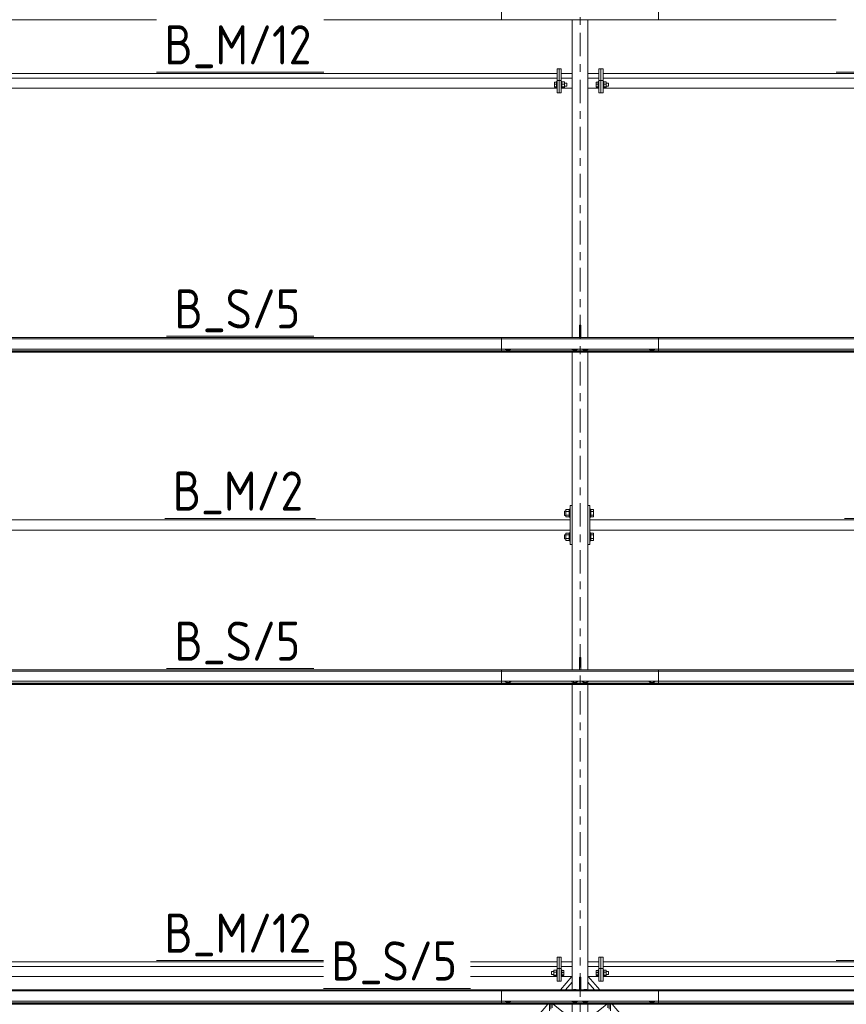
# Model space of a CAD drawing. Header units: millimetres. Extents: x 581 to 1768, y 561 to 1400.
# Tile 8 of 91: x 708 to 771, y 879 to 954. Entities that reach past the tile are written whole.
import ezdxf

# ---------------------------------------------------------------- set-up
doc = ezdxf.new("R2010")
doc.units = ezdxf.units.MM
doc.header["$LTSCALE"] = 0.6
doc.linetypes.add('XKITLINE00', pattern=[0])
doc.linetypes.add('XKITLINE03', pattern=[6, 3, -1, 1, -1])
for name, color, linetype, lineweight in [('Bolt', 7, 'Continuous', 0), ('Part', 2, 'Continuous', 0), ('PartMark', 3, 'Continuous', 0), ('S-GRID', 1, 'Continuous', 0)]:
    doc.layers.add(name, color=color, linetype=linetype, lineweight=lineweight)
doc.styles.add('ISOCPEUR', font='ISOCPEUR.TTF')

msp = doc.modelspace()

# ---------------------------------------------------------------- linework, layer by layer
at = {"layer": 'Bolt', "color": 3, "linetype": 'XKITLINE00', "lineweight": 0}
for p, q in [((748.842, 949.166), (748.992, 949.166)), ((748.842, 948.768), (748.842, 949.166)), ((748.842, 949.014), (748.992, 949.014)), ((748.992, 949.201), (748.992, 949.197)), ((748.992, 949.201), (749.042, 949.201)), ((748.992, 949.197), (748.992, 948.733)), ((749.362, 949.201), (749.412, 949.201)), ((749.412, 949.201), (749.412, 948.733)), ((749.612, 949.177), (749.412, 949.177)), ((749.412, 949.016), (749.612, 949.016)), ((749.612, 948.757), (749.612, 949.177)), ((749.612, 949.084), (749.792, 949.084)), ((749.792, 949.084), (749.792, 948.85)), ((752.042, 949.166), (752.192, 949.166)), ((752.042, 948.768), (752.042, 949.166)), ((752.042, 949.014), (752.192, 949.014)), ((752.192, 949.201), (752.192, 949.197)), ((752.192, 949.201), (752.242, 949.201)), ((752.192, 949.197), (752.192, 948.733)), ((752.562, 949.201), (752.612, 949.201)), ((752.612, 949.201), (752.612, 948.733)), ((752.812, 949.177), (752.612, 949.177)), ((752.612, 949.016), (752.812, 949.016)), ((752.812, 948.757), (752.812, 949.177)), ((752.812, 949.084), (752.992, 949.084)), ((752.992, 949.084), (752.992, 948.85)), ((748.842, 948.815), (748.992, 948.815)), ((748.992, 948.768), (748.842, 948.768)), ((748.992, 948.733), (749.042, 948.733)), ((749.362, 948.733), (749.412, 948.733)), ((749.412, 948.807), (749.612, 948.807)), ((749.412, 948.757), (749.612, 948.757)), ((749.612, 948.85), (749.792, 948.85)), ((752.042, 948.815), (752.192, 948.815)), ((752.192, 948.768), (752.042, 948.768)), ((752.192, 948.733), (752.242, 948.733)), ((752.562, 948.733), (752.612, 948.733)), ((752.612, 948.807), (752.812, 948.807)), ((752.612, 948.757), (752.812, 948.757)), ((752.812, 948.85), (752.992, 948.85)), ((750.29, 929.604), (750.298, 929.608)), ((750.298, 929.608), (750.506, 929.608)), ((750.506, 929.608), (750.514, 929.604)), ((751.09, 929.604), (751.098, 929.608)), ((751.098, 929.608), (751.306, 929.608)), ((751.306, 929.608), (751.314, 929.604)), ((745.083, 928.698), (745.083, 928.732)), ((745.083, 928.698), (745.192, 928.642)), ((745.182, 928.602), (745.182, 928.647)), ((745.192, 928.642), (745.192, 928.732)), ((745.192, 928.642), (745.412, 928.642)), ((745.412, 928.642), (745.412, 928.732)), ((745.412, 928.642), (745.521, 928.698)), ((745.422, 928.602), (745.422, 928.647)), ((745.521, 928.698), (745.521, 928.732)), ((750.183, 928.698), (750.183, 928.732)), ((750.183, 928.698), (750.292, 928.643)), ((750.282, 928.584), (750.282, 928.648)), ((750.292, 928.643), (750.292, 928.732)), ((750.292, 928.643), (750.512, 928.643)), ((750.512, 928.643), (750.512, 928.732)), ((750.512, 928.643), (750.621, 928.698)), ((750.522, 928.584), (750.522, 928.648)), ((750.621, 928.698), (750.621, 928.732)), ((750.983, 928.698), (750.983, 928.732)), ((750.983, 928.698), (751.092, 928.643)), ((751.082, 928.584), (751.082, 928.648)), ((751.092, 928.643), (751.092, 928.732)), ((751.092, 928.643), (751.312, 928.643)), ((751.312, 928.643), (751.312, 928.732)), ((751.312, 928.643), (751.421, 928.698)), ((751.322, 928.584), (751.322, 928.648)), ((751.421, 928.698), (751.421, 928.732)), ((756.083, 928.698), (756.083, 928.732)), ((756.083, 928.698), (756.192, 928.642)), ((756.182, 928.602), (756.182, 928.647)), ((756.192, 928.642), (756.192, 928.732)), ((756.192, 928.642), (756.412, 928.642)), ((756.412, 928.642), (756.412, 928.732)), ((756.412, 928.642), (756.521, 928.698)), ((756.422, 928.602), (756.422, 928.647)), ((756.521, 928.698), (756.521, 928.732)), ((745.182, 928.602), (745.198, 928.584)), ((745.198, 928.584), (745.242, 928.571)), ((745.242, 928.571), (745.302, 928.567)), ((745.302, 928.567), (745.362, 928.571)), ((745.362, 928.571), (745.406, 928.584)), ((745.406, 928.584), (745.422, 928.602)), ((750.282, 928.584), (750.298, 928.566)), ((750.298, 928.566), (750.342, 928.553)), ((750.342, 928.553), (750.402, 928.549)), ((750.402, 928.549), (750.462, 928.553)), ((750.462, 928.553), (750.506, 928.566)), ((750.506, 928.566), (750.522, 928.584)), ((751.082, 928.584), (751.098, 928.566)), ((751.098, 928.566), (751.142, 928.553)), ((751.142, 928.553), (751.202, 928.549)), ((751.202, 928.549), (751.262, 928.553)), ((751.262, 928.553), (751.306, 928.566)), ((751.306, 928.566), (751.322, 928.584)), ((756.182, 928.602), (756.198, 928.584)), ((756.198, 928.584), (756.242, 928.571)), ((756.242, 928.571), (756.302, 928.567)), ((756.302, 928.567), (756.362, 928.571)), ((756.362, 928.571), (756.406, 928.584)), ((756.406, 928.584), (756.422, 928.602)), ((749.622, 916.319), (749.622, 915.999)), ((749.622, 916.319), (749.722, 916.319)), ((749.622, 915.999), (749.722, 915.999)), ((749.722, 916.437), (749.722, 915.882)), ((749.722, 916.437), (749.982, 916.437)), ((749.722, 916.298), (749.982, 916.298)), ((749.722, 916.021), (749.982, 916.021)), ((749.722, 915.882), (749.982, 915.882)), ((749.982, 916.459), (749.982, 915.859)), ((749.982, 916.459), (750.042, 916.459)), ((749.982, 915.859), (750.042, 915.859)), ((751.562, 916.459), (751.622, 916.459)), ((751.562, 915.859), (751.622, 915.859)), ((751.622, 916.459), (751.622, 915.859)), ((751.622, 916.437), (751.822, 916.437)), ((751.622, 916.298), (751.822, 916.298)), ((751.622, 916.021), (751.822, 916.021)), ((751.622, 915.882), (751.822, 915.882)), ((751.822, 916.437), (751.822, 915.882)), ((749.622, 914.519), (749.622, 914.199)), ((749.622, 914.519), (749.722, 914.519)), ((749.722, 914.637), (749.722, 914.082)), ((749.722, 914.637), (749.982, 914.637)), ((749.722, 914.498), (749.982, 914.498)), ((749.982, 914.659), (749.982, 914.059)), ((749.982, 914.659), (750.042, 914.659)), ((751.562, 914.659), (751.622, 914.659)), ((751.622, 914.659), (751.622, 914.059)), ((751.622, 914.637), (751.822, 914.637)), ((751.622, 914.498), (751.822, 914.498)), ((751.822, 914.637), (751.822, 914.082)), ((749.622, 914.199), (749.722, 914.199)), ((749.722, 914.221), (749.982, 914.221)), ((749.722, 914.082), (749.982, 914.082)), ((749.982, 914.059), (750.042, 914.059)), ((751.562, 914.059), (751.622, 914.059)), ((751.622, 914.221), (751.822, 914.221)), ((751.622, 914.082), (751.822, 914.082)), ((750.29, 904.166), (750.298, 904.17)), ((750.298, 904.17), (750.506, 904.17)), ((750.506, 904.17), (750.513, 904.166)), ((751.09, 904.166), (751.098, 904.17)), ((751.098, 904.17), (751.306, 904.17)), ((751.306, 904.17), (751.313, 904.166)), ((745.083, 903.26), (745.083, 903.294)), ((745.083, 903.26), (745.192, 903.204)), ((745.182, 903.164), (745.182, 903.209)), ((745.182, 903.164), (745.198, 903.147)), ((745.192, 903.204), (745.192, 903.294)), ((745.192, 903.204), (745.412, 903.204)), ((745.198, 903.147), (745.242, 903.134)), ((745.242, 903.134), (745.302, 903.129)), ((745.302, 903.129), (745.362, 903.134)), ((745.362, 903.134), (745.406, 903.147)), ((745.406, 903.147), (745.422, 903.164)), ((745.412, 903.204), (745.412, 903.294)), ((745.412, 903.204), (745.521, 903.26)), ((745.422, 903.164), (745.422, 903.209)), ((745.521, 903.26), (745.521, 903.294)), ((750.183, 903.26), (750.183, 903.294)), ((750.183, 903.26), (750.292, 903.205)), ((750.282, 903.146), (750.282, 903.21)), ((750.282, 903.146), (750.298, 903.128)), ((750.292, 903.205), (750.292, 903.294)), ((750.292, 903.205), (750.512, 903.205)), ((750.298, 903.128), (750.342, 903.115)), ((750.342, 903.115), (750.402, 903.111)), ((750.402, 903.111), (750.462, 903.115)), ((750.462, 903.115), (750.506, 903.128)), ((750.506, 903.128), (750.522, 903.146)), ((750.512, 903.205), (750.512, 903.294)), ((750.512, 903.205), (750.621, 903.26)), ((750.522, 903.146), (750.522, 903.21)), ((750.621, 903.26), (750.621, 903.294)), ((750.983, 903.26), (750.983, 903.294)), ((750.983, 903.26), (751.092, 903.205)), ((751.082, 903.146), (751.082, 903.21)), ((751.082, 903.146), (751.098, 903.128)), ((751.092, 903.205), (751.092, 903.294)), ((751.092, 903.205), (751.312, 903.205)), ((751.098, 903.128), (751.142, 903.115)), ((751.142, 903.115), (751.202, 903.111)), ((751.202, 903.111), (751.262, 903.115)), ((751.262, 903.115), (751.306, 903.128)), ((751.306, 903.128), (751.322, 903.146)), ((751.312, 903.205), (751.312, 903.294)), ((751.312, 903.205), (751.421, 903.26)), ((751.322, 903.146), (751.322, 903.21)), ((751.421, 903.26), (751.421, 903.294)), ((756.083, 903.26), (756.083, 903.294)), ((756.083, 903.26), (756.192, 903.204)), ((756.182, 903.164), (756.182, 903.209)), ((756.182, 903.164), (756.198, 903.147)), ((756.192, 903.204), (756.192, 903.294)), ((756.192, 903.204), (756.412, 903.204)), ((756.198, 903.147), (756.242, 903.134)), ((756.242, 903.134), (756.302, 903.129)), ((756.302, 903.129), (756.362, 903.134)), ((756.362, 903.134), (756.406, 903.147)), ((756.406, 903.147), (756.422, 903.164)), ((756.412, 903.204), (756.412, 903.294)), ((756.412, 903.204), (756.521, 903.26)), ((756.422, 903.164), (756.422, 903.209)), ((756.521, 903.26), (756.521, 903.294)), ((748.792, 881.177), (748.792, 880.757)), ((748.792, 881.177), (748.992, 881.177)), ((748.992, 881.201), (748.992, 881.197)), ((748.992, 881.201), (749.042, 881.201)), ((748.992, 881.197), (748.992, 880.733)), ((749.362, 881.201), (749.412, 881.201)), ((749.412, 881.201), (749.412, 881.197)), ((749.412, 881.197), (749.412, 880.733)), ((749.412, 881.166), (749.562, 881.166)), ((749.562, 881.166), (749.562, 880.768)), ((752.042, 881.166), (752.192, 881.166)), ((752.042, 880.768), (752.042, 881.166)), ((752.192, 881.201), (752.192, 881.197)), ((752.192, 881.201), (752.242, 881.201)), ((752.192, 881.197), (752.192, 880.733)), ((752.562, 881.201), (752.612, 881.201)), ((752.612, 881.201), (752.612, 880.733)), ((752.812, 881.177), (752.612, 881.177)), ((752.812, 880.757), (752.812, 881.177)), ((748.612, 881.084), (748.612, 881.082)), ((748.612, 881.084), (748.792, 881.084)), ((748.612, 881.082), (748.612, 880.85)), ((748.612, 880.85), (748.792, 880.85)), ((748.792, 881.016), (748.992, 881.016)), ((748.792, 880.807), (748.992, 880.807)), ((748.792, 880.757), (748.992, 880.757)), ((748.992, 880.733), (749.042, 880.733)), ((749.362, 880.733), (749.412, 880.733)), ((749.412, 881.014), (749.562, 881.014)), ((749.412, 880.815), (749.562, 880.815)), ((749.412, 880.768), (749.562, 880.768)), ((752.042, 881.014), (752.192, 881.014)), ((752.042, 880.815), (752.192, 880.815)), ((752.192, 880.768), (752.042, 880.768)), ((752.192, 880.733), (752.242, 880.733)), ((752.562, 880.733), (752.612, 880.733)), ((752.612, 881.016), (752.812, 881.016)), ((752.612, 880.807), (752.812, 880.807)), ((752.612, 880.757), (752.812, 880.757)), ((752.812, 881.084), (752.992, 881.084)), ((752.812, 880.85), (752.992, 880.85)), ((752.992, 881.084), (752.992, 880.85)), ((750.291, 879.685), (750.298, 879.688)), ((750.298, 879.688), (750.506, 879.688)), ((750.506, 879.688), (750.512, 879.685)), ((751.091, 879.685), (751.098, 879.688)), ((751.098, 879.688), (751.306, 879.688)), ((751.306, 879.688), (751.312, 879.685)), ((745.083, 878.778), (745.083, 878.813)), ((745.083, 878.778), (745.192, 878.723)), ((745.182, 878.683), (745.182, 878.728)), ((745.182, 878.683), (745.198, 878.665)), ((745.192, 878.723), (745.192, 878.813)), ((745.192, 878.723), (745.412, 878.723)), ((745.198, 878.665), (745.242, 878.652)), ((745.242, 878.652), (745.302, 878.648)), ((745.302, 878.648), (745.362, 878.652)), ((745.362, 878.652), (745.406, 878.665)), ((745.406, 878.665), (745.422, 878.683)), ((745.412, 878.723), (745.412, 878.813)), ((745.412, 878.723), (745.521, 878.778)), ((745.422, 878.683), (745.422, 878.728)), ((745.521, 878.778), (745.521, 878.813)), ((750.183, 878.778), (750.183, 878.813)), ((750.183, 878.778), (750.292, 878.723)), ((750.282, 878.664), (750.282, 878.728)), ((750.282, 878.664), (750.298, 878.646)), ((750.292, 878.723), (750.292, 878.813)), ((750.292, 878.723), (750.512, 878.723)), ((750.298, 878.646), (750.342, 878.634)), ((750.342, 878.634), (750.402, 878.629)), ((750.402, 878.629), (750.462, 878.634)), ((750.462, 878.634), (750.506, 878.646)), ((750.506, 878.646), (750.522, 878.664)), ((750.512, 878.723), (750.512, 878.813)), ((750.512, 878.723), (750.621, 878.778)), ((750.522, 878.664), (750.522, 878.728)), ((750.621, 878.778), (750.621, 878.813)), ((750.983, 878.778), (750.983, 878.813)), ((750.983, 878.778), (751.092, 878.723)), ((751.082, 878.664), (751.082, 878.728)), ((751.082, 878.664), (751.098, 878.646)), ((751.092, 878.723), (751.092, 878.813)), ((751.092, 878.723), (751.312, 878.723)), ((751.098, 878.646), (751.142, 878.634)), ((751.142, 878.634), (751.202, 878.629)), ((751.202, 878.629), (751.262, 878.634)), ((751.262, 878.634), (751.306, 878.646)), ((751.306, 878.646), (751.322, 878.664)), ((751.312, 878.723), (751.312, 878.813)), ((751.312, 878.723), (751.421, 878.778)), ((751.322, 878.664), (751.322, 878.728)), ((751.421, 878.778), (751.421, 878.813)), ((756.083, 878.778), (756.083, 878.813)), ((756.083, 878.778), (756.192, 878.723)), ((756.182, 878.683), (756.182, 878.728)), ((756.182, 878.683), (756.198, 878.665)), ((756.192, 878.723), (756.192, 878.813)), ((756.192, 878.723), (756.412, 878.723)), ((756.198, 878.665), (756.242, 878.652)), ((756.242, 878.652), (756.302, 878.648)), ((756.302, 878.648), (756.362, 878.652)), ((756.362, 878.652), (756.406, 878.665)), ((756.406, 878.665), (756.422, 878.683)), ((756.412, 878.723), (756.412, 878.813)), ((756.412, 878.723), (756.521, 878.778)), ((756.422, 878.683), (756.422, 878.728)), ((756.521, 878.778), (756.521, 878.813))]:
    msp.add_line(p, q, dxfattribs=at)
at = {"layer": 'Part', "color": 2, "linetype": 'XKITLINE00', "lineweight": 0}
for p, q in [((744.802, 953.923), (744.802, 955.041)), ((756.802, 953.923), (756.802, 955.041)), ((718.401, 953.923), (692.802, 953.923)), ((756.802, 953.923), (731.203, 953.923)), ((770.401, 953.923), (744.802, 953.923)), ((750.202, 929.604), (750.202, 953.923)), ((751.402, 929.604), (751.402, 953.923)), ((700.562, 949.817), (749.042, 949.817)), ((749.042, 950.176), (749.042, 948.343)), ((749.042, 950.176), (749.202, 950.176)), ((749.202, 950.176), (749.202, 948.343)), ((749.202, 950.176), (749.362, 950.176)), ((749.202, 950.176), (749.202, 948.343)), ((749.362, 950.176), (749.362, 948.343)), ((749.362, 949.817), (750.202, 949.817)), ((751.402, 949.817), (752.242, 949.817)), ((752.242, 950.176), (752.242, 948.343)), ((752.242, 950.176), (752.402, 950.176)), ((752.402, 950.176), (752.402, 948.343)), ((752.402, 950.176), (752.562, 950.176)), ((752.402, 950.176), (752.402, 948.343)), ((752.562, 950.176), (752.562, 948.343)), ((752.562, 949.817), (801.042, 949.817)), ((700.562, 949.467), (749.042, 949.467)), ((749.042, 949.299), (749.202, 949.299)), ((749.202, 949.299), (749.362, 949.299)), ((749.362, 949.467), (750.202, 949.467)), ((751.402, 949.467), (752.242, 949.467)), ((752.242, 949.299), (752.402, 949.299)), ((752.402, 949.299), (752.562, 949.299)), ((752.562, 949.467), (801.042, 949.467)), ((700.562, 948.701), (749.042, 948.701)), ((749.042, 948.343), (749.202, 948.343)), ((749.202, 948.343), (749.362, 948.343)), ((749.362, 948.701), (750.202, 948.701)), ((751.402, 948.701), (752.242, 948.701)), ((752.242, 948.343), (752.402, 948.343)), ((752.402, 948.343), (752.562, 948.343)), ((752.562, 948.701), (801.042, 948.701)), ((750.752, 930.553), (750.752, 929.604)), ((750.752, 930.553), (750.852, 930.553)), ((750.752, 930.436), (750.852, 930.436)), ((750.852, 930.553), (750.852, 929.604)), ((756.802, 929.604), (692.802, 929.604)), ((692.802, 929.516), (756.802, 929.516)), ((808.802, 929.604), (744.802, 929.604)), ((744.802, 928.485), (744.802, 929.604)), ((744.802, 929.516), (808.802, 929.516)), ((756.802, 928.485), (756.802, 929.604)), ((692.802, 928.732), (756.802, 928.732)), ((744.802, 928.732), (808.802, 928.732)), ((692.802, 928.6), (756.802, 928.6)), ((692.802, 928.524), (756.802, 928.524)), ((756.802, 928.485), (692.802, 928.485)), ((744.802, 928.6), (808.802, 928.6)), ((744.802, 928.524), (808.802, 928.524)), ((808.802, 928.485), (744.802, 928.485)), ((750.202, 904.166), (750.202, 928.485)), ((751.402, 904.166), (751.402, 928.485)), ((750.042, 916.759), (750.042, 913.759)), ((750.042, 916.759), (750.202, 916.759)), ((751.562, 916.759), (751.402, 916.759)), ((751.562, 913.759), (751.562, 916.759)), ((750.042, 915.659), (699.562, 915.659)), ((750.042, 914.859), (750.042, 915.659)), ((802.042, 915.659), (751.562, 915.659)), ((751.562, 914.859), (751.562, 915.659)), ((750.042, 914.859), (699.562, 914.859)), ((802.042, 914.859), (751.562, 914.859)), ((750.042, 913.759), (750.202, 913.759)), ((751.402, 913.759), (751.562, 913.759)), ((750.752, 905.116), (750.752, 904.166)), ((750.752, 905.116), (750.852, 905.116)), ((750.752, 904.999), (750.852, 904.999)), ((750.852, 905.116), (750.852, 904.166)), ((756.802, 904.166), (692.802, 904.166)), ((692.802, 904.078), (756.802, 904.078)), ((808.802, 904.166), (744.802, 904.166)), ((744.802, 903.048), (744.802, 904.166)), ((744.802, 904.078), (808.802, 904.078)), ((756.802, 903.048), (756.802, 904.166)), ((692.802, 903.294), (756.802, 903.294)), ((692.802, 903.162), (756.802, 903.162)), ((692.802, 903.086), (756.802, 903.086)), ((756.802, 903.048), (692.802, 903.048)), ((744.802, 903.294), (808.802, 903.294)), ((744.802, 903.162), (808.802, 903.162)), ((744.802, 903.086), (808.802, 903.086)), ((808.802, 903.048), (744.802, 903.048)), ((750.202, 879.685), (750.202, 903.048)), ((751.402, 879.685), (751.402, 903.048)), ((749.042, 882.176), (749.042, 880.343)), ((749.042, 882.176), (749.202, 882.176)), ((749.202, 880.343), (749.202, 882.176)), ((749.202, 882.176), (749.202, 880.343)), ((749.202, 882.176), (749.362, 882.176)), ((749.362, 880.343), (749.362, 882.176)), ((752.242, 882.176), (752.242, 880.343)), ((752.242, 882.176), (752.402, 882.176)), ((752.402, 882.176), (752.402, 880.343)), ((752.402, 882.176), (752.562, 882.176)), ((752.402, 882.176), (752.402, 880.343)), ((752.562, 882.176), (752.562, 880.343)), ((700.562, 881.817), (731.175, 881.817)), ((700.562, 881.467), (731.175, 881.467)), ((742.429, 881.817), (749.042, 881.817)), ((742.429, 881.467), (749.042, 881.467)), ((749.042, 881.299), (749.202, 881.299)), ((749.202, 881.299), (749.362, 881.299)), ((749.362, 881.817), (750.202, 881.817)), ((749.362, 881.467), (750.202, 881.467)), ((751.402, 881.817), (752.242, 881.817)), ((751.402, 881.467), (752.242, 881.467)), ((752.242, 881.299), (752.402, 881.299)), ((752.402, 881.299), (752.562, 881.299)), ((752.562, 881.817), (783.175, 881.817)), ((752.562, 881.467), (783.175, 881.467)), ((700.562, 880.701), (731.175, 880.701)), ((742.429, 880.701), (749.042, 880.701)), ((749.297, 879.685), (750.167, 880.701)), ((749.362, 880.701), (750.202, 880.701)), ((750.752, 880.634), (750.752, 879.685)), ((750.752, 880.634), (750.852, 880.634)), ((750.752, 880.517), (750.852, 880.517)), ((750.852, 880.634), (750.852, 879.685)), ((751.402, 880.701), (752.242, 880.701)), ((752.307, 879.685), (751.436, 880.701)), ((752.562, 880.701), (783.175, 880.701)), ((756.802, 879.685), (692.802, 879.685)), ((808.802, 879.685), (744.802, 879.685)), ((744.802, 878.566), (744.802, 879.685)), ((749.042, 880.343), (749.202, 880.343)), ((749.202, 880.343), (749.362, 880.343)), ((749.697, 879.685), (750.202, 880.274)), ((750.202, 879.685), (750.202, 880.274)), ((751.906, 879.685), (751.402, 880.274)), ((751.402, 879.685), (751.402, 880.274)), ((752.242, 880.343), (752.402, 880.343)), ((752.402, 880.343), (752.562, 880.343)), ((756.802, 878.566), (756.802, 879.685)), ((692.802, 879.597), (756.802, 879.597)), ((744.802, 879.597), (808.802, 879.597)), ((692.802, 878.813), (756.802, 878.813)), ((692.802, 878.681), (756.802, 878.681)), ((692.802, 878.605), (756.802, 878.605)), ((756.802, 878.566), (692.802, 878.566)), ((730.392, 857.591), (748.34, 878.566)), ((744.802, 878.813), (808.802, 878.813)), ((744.802, 878.681), (808.802, 878.681)), ((744.802, 878.605), (808.802, 878.605)), ((808.802, 878.566), (744.802, 878.566)), ((748.461, 878.069), (748.461, 878.566)), ((748.562, 878.187), (748.562, 878.566)), ((748.562, 878.187), (748.562, 878.566)), ((748.664, 878.306), (748.664, 878.566)), ((748.742, 878.566), (749.67, 877.84)), ((750.202, 853.291), (750.202, 878.566)), ((750.202, 878.462), (750.202, 878.566)), ((751.402, 853.291), (751.402, 878.566)), ((751.402, 878.462), (751.402, 878.566)), ((751.934, 877.84), (752.862, 878.566)), ((752.94, 878.306), (752.94, 878.566)), ((753.041, 878.187), (753.041, 878.566)), ((753.041, 878.187), (753.041, 878.566)), ((753.143, 878.069), (753.143, 878.566)), ((774.891, 853.291), (753.263, 878.566))]:
    msp.add_line(p, q, dxfattribs=at)
at = {"layer": 'PartMark', "color": 1, "linetype": 'XKITLINE00', "lineweight": 0}
for p, q in [((718.401, 949.917), (731.203, 949.917)), ((770.401, 949.917), (783.203, 949.917)), ((719.175, 929.704), (730.429, 929.704)), ((719.046, 915.759), (730.558, 915.759)), ((771.046, 915.759), (782.558, 915.759)), ((719.175, 904.266), (730.429, 904.266)), ((718.401, 881.917), (731.175, 881.917)), ((770.401, 881.917), (783.175, 881.917)), ((731.175, 879.785), (742.429, 879.785))]:
    msp.add_line(p, q, dxfattribs=at)
at = {"layer": 'S-GRID', "color": 1, "linetype": 'XKITLINE03', "lineweight": 0}
msp.add_line((750.802, 792.742), (750.802, 1171.539), dxfattribs=at)

# ---------------------------------------------------------------- texts
at = {"layer": 'PartMark', "color": 1, "style": 'ISOCPEUR', "width": 0.85}
for s, p in [('B_M/12', (719.001, 950.517)), ('B_S/5', (719.775, 930.304)), ('B_M/2', (719.646, 916.359)), ('B_S/5', (719.775, 904.866)), ('B_M/12', (719.001, 882.517)), ('B_S/5', (731.775, 880.385))]:
    msp.add_text(s, height=3, dxfattribs=at).set_placement(p)

doc.saveas('drawing.dxf')
